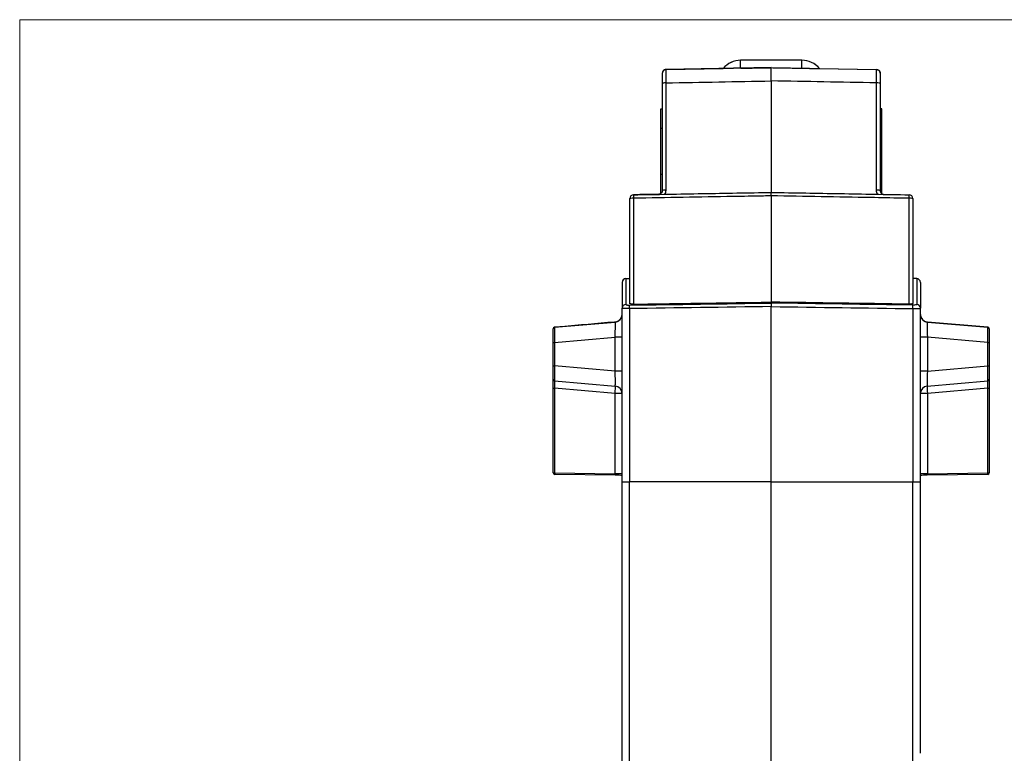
# Model space of a CAD drawing. Header units: millimetres. Extents: x 20 to 821, y 20 to 574.
# Tile 11 of 15: x 423 to 552, y 292 to 388. Entities that reach past the tile are written whole.
import ezdxf

# ---------------------------------------------------------------- set-up
doc = ezdxf.new("R2010")
doc.units = ezdxf.units.MM
doc.layers.add('1', color=7, linetype='Continuous', true_color=0xffffff)

msp = doc.modelspace()

# ---------------------------------------------------------------- linework, layer by layer
at = {"layer": '1', "color": 8, "linetype": 'Continuous', "lineweight": 18}
for p in [(423, 206.33), (619.5, 387.67)]:
    msp.add_line(p, (423, 387.67), dxfattribs=at)
at = {"layer": '1', "color": 18, "linetype": 'Continuous', "lineweight": 25}
for p, q in [((525.25, 382.36), (517.25, 382.36)), ((525.25, 382.36), (517.25, 382.36)), ((517.25, 382.36), (517.25, 382.36)), ((517.25, 381.33), (517.25, 382.36)), ((525.25, 382.36), (525.25, 382.36)), ((525.25, 381.33), (525.25, 382.36)), ((521.25, 381.4), (507.5, 381.16)), ((521.25, 381.4), (507.5, 381.16)), ((507.5, 381.17), (514.96, 381.3)), ((507.5, 381.16), (507.5, 381.17)), ((521.25, 381.4), (521.25, 381.4)), ((521.25, 379.66), (521.25, 381.4)), ((527.49, 381.29), (535, 381.16)), ((527.54, 381.3), (535, 381.17)), ((535, 381.16), (535, 381.17)), ((507.01, 379.35), (507.01, 365.34)), ((507.5, 365.39), (507.5, 379.42)), ((521.25, 379.66), (521.25, 365.1)), ((535, 365.39), (535, 379.42)), ((535.49, 379.35), (535.49, 365.34)), ((506.81, 376), (506.81, 376)), ((506.81, 376), (507.01, 376)), ((506.81, 373.5), (506.81, 376)), ((506.81, 376), (507.01, 376)), ((535.69, 376), (535.49, 376)), ((535.69, 376), (535.49, 376)), ((535.69, 376), (535.69, 376)), ((535.69, 373.5), (535.69, 376)), ((506.81, 367.5), (506.81, 373.5)), ((506.81, 373.5), (507.01, 373.5)), ((535.69, 373.5), (535.49, 373.5)), ((535.69, 367.5), (535.69, 373.5)), ((506.81, 365), (506.81, 367.5)), ((506.81, 367.5), (507.01, 367.5)), ((535.69, 367.5), (535.49, 367.5)), ((535.69, 365), (535.69, 367.5)), ((502.75, 350.59), (502.75, 364.29)), ((503.24, 364.33), (503.24, 350.5)), ((521.25, 364.65), (521.25, 350.76)), ((539.26, 350.5), (539.26, 364.33)), ((539.75, 364.29), (539.75, 350.59)), ((501.75, 353.34), (501.75, 349.97)), ((502.24, 353.84), (502.75, 353.85)), ((502.24, 353.84), (502.24, 350.46)), ((540.26, 353.84), (539.75, 353.85)), ((540.26, 353.84), (540.26, 350.46)), ((540.75, 353.34), (540.75, 349.97)), ((521.25, 350.76), (521.25, 350.64)), ((521.25, 327.29), (521.25, 350.18)), ((501.75, 327.29), (501.75, 349.97)), ((502.73, 349.91), (502.73, 327.29)), ((539.77, 349.91), (539.77, 327.29)), ((540.75, 327.29), (540.75, 349.97)), ((492.93, 347.47), (500.84, 348.16)), ((500.84, 348.16), (500.84, 348.16)), ((549.57, 347.47), (541.66, 348.16)), ((541.66, 348.16), (541.66, 348.16)), ((541.66, 348.16), (549.57, 347.47)), ((492.75, 347.27), (492.75, 347.27)), ((492.75, 345.48), (492.75, 347.27)), ((492.93, 347.47), (492.93, 347.47)), ((549.57, 347.47), (549.57, 347.47)), ((549.75, 347.27), (549.75, 347.27)), ((549.75, 347.27), (549.75, 345.48)), ((492.75, 342.43), (492.75, 345.48)), ((492.93, 345.48), (500.84, 346.17)), ((492.93, 345.48), (492.93, 342.43)), ((500.84, 341.74), (500.84, 346.17)), ((549.57, 345.48), (541.66, 346.17)), ((541.66, 346.17), (541.66, 341.74)), ((549.57, 342.43), (549.57, 345.48)), ((549.75, 345.48), (549.75, 342.43)), ((492.75, 340.68), (492.75, 342.43)), ((500.84, 341.74), (492.93, 342.43)), ((541.66, 341.74), (549.57, 342.43)), ((549.75, 342.43), (549.75, 340.68)), ((492.75, 339.52), (492.75, 340.68)), ((492.93, 340.49), (500.85, 339.8)), ((541.65, 339.8), (549.57, 340.49)), ((549.75, 340.68), (549.75, 339.52)), ((492.75, 328.45), (492.75, 339.52)), ((492.93, 339.52), (492.93, 328.45)), ((500.84, 338.82), (492.93, 339.52)), ((500.84, 328.34), (500.84, 338.82)), ((549.57, 339.52), (541.66, 338.82)), ((541.66, 338.82), (541.66, 328.34)), ((549.57, 328.45), (549.57, 339.52)), ((549.75, 339.52), (549.75, 328.45)), ((492.93, 328.45), (500.84, 328.34)), ((500.85, 328.14), (492.95, 328.25)), ((549.55, 328.25), (541.65, 328.14)), ((541.66, 328.34), (549.57, 328.45)), ((521.25, 327.29), (502.73, 327.29)), ((521.25, 327.29), (539.77, 327.29)), ((521.25, 246.69), (521.25, 327.29))]:
    msp.add_line(p, q, dxfattribs=at)
for centre, radius, start, end in [((517.25, 379.36), 3, 90, 139.8678), ((517.25, 379.36), 3, 90, 139.7948), ((525.25, 379.36), 3, 40.1404, 90), ((525.25, 379.36), 3, 40.3573, 90), ((502.25, 353.34), 0.5, 91, 180), ((540.25, 353.34), 0.5, 0, 89)]:
    msp.add_arc(centre, radius, start, end, dxfattribs=at)
for centre, major_axis, ratio, start_param, end_param in [((507.51, 380.67), (0, -0.5), 1, 3.159046, 4.712389), ((-557.43, 362.57), (1133.45, 19.78), 0.000003, 5.959762, 5.971057), ((1655.17, 361.61), (-1188.76, 20.75), 0.000003, 0.304917, 0.315933), ((534.99, 380.67), (0, -0.5), 1, 1.570796, 3.124139), ((507.51, 379.35), (0.5, 0), 0.128908, 1.588249, 3.141593), ((534.99, 379.35), (-0.5, 0), 0.128908, 3.141593, 4.694936), ((503.25, 364.29), (0.5, 0), 1, 1.58825, 3.141593), ((503.25, 364.29), (0.5, 0), 0.088757, 1.58825, 3.141593), ((503.25, 364.29), (0.009, -0.5), 0.015964, 3.141417, 4.623236), ((507.51, 365.34), (0.5, 0), 0.091549, 1.58825, 3.141593), ((534.99, 365.34), (-0.5, 0), 0.091549, 3.141593, 4.694936), ((539.25, 364.29), (0.5, 0), 1, 0, 1.553343), ((539.25, 364.29), (0.009, 0.5), 0.015964, 4.801542, 6.283361), ((539.25, 364.29), (0.5, 0), 0.088757, 0, 1.553343), ((502.25, 349.97), (-0.5, 0), 0.981185, 4.729842, 6.283185), ((540.25, 349.97), (0.5, 0), 0.981185, 0, 1.553343), ((500.75, 349.16), (1, 0), 1, 4.799655, 6.283185), ((541.75, 349.16), (1, 0), 1, 3.141593, 4.625123), ((500.75, 346.15), (0.09, 2.02), 0.042686, 4.725421, 6.288621), ((541.75, 346.15), (-0.09, 2.02), 0.042686, 6.277749, 7.84095), ((492.95, 347.27), (0.2, 0), 1, 1.658063, 3.141593), ((492.95, 345.47), (-0.02, 2.01), 0.008631, 0.000855, 1.564055), ((549.55, 347.27), (-0.2, 0), 1, 3.141593, 4.625123), ((549.55, 345.47), (0.02, 2.01), 0.008631, 4.71913, 6.28233), ((492.95, 345.48), (0.2, 0), 0.000175, 3.141593, 4.625123), ((500.75, 346.17), (1, 0), 0.000175, 0, 1.48353), ((541.75, 346.17), (1, 0), 0.000175, 1.658063, 3.141593), ((549.55, 345.48), (-0.2, 0), 0.000175, 1.658063, 3.141593), ((492.95, 342.43), (0.2, 0), 0.000175, 3.141593, 4.625123), ((492.95, 342.45), (0.02, 2.01), 0.008628, 1.577888, 2.924962), ((549.55, 342.43), (-0.2, 0), 0.000175, 1.658063, 3.141593), ((549.55, 342.45), (-0.02, 2.01), 0.008628, 3.358224, 4.705297), ((500.75, 341.77), (-0.09, 2.02), 0.042671, 3.351933, 4.699006), ((500.75, 341.74), (1, 0), 0.000175, 0, 1.48353), ((541.75, 341.74), (1, 0), 0.000175, 1.658063, 3.141593), ((541.75, 341.77), (0.09, 2.02), 0.042671, 1.584179, 2.931252), ((492.95, 340.68), (0.2, 0), 0.976697, 3.141593, 4.608525), ((492.95, 339.51), (-0.02, 1.01), 0.017173, 0.214148, 1.561221), ((549.55, 340.68), (-0.2, 0), 0.976697, 1.67466, 3.141593), ((549.55, 339.51), (0.02, 1.01), 0.017173, 4.721964, 6.069038), ((492.95, 339.52), (0.2, 0), 0.000175, 3.141593, 4.625123), ((500.75, 338.82), (0.087, 0.996), 0.086811, 4.720161, 6.067234), ((500.75, 338.82), (1, 0), 0.000175, 0, 1.48353), ((500.75, 338.82), (1, 0), 0.976697, 0, 1.466933), ((541.75, 338.82), (1, 0), 0.976697, 1.67466, 3.141593), ((541.75, 338.82), (1, 0), 0.000175, 1.658063, 3.141593), ((541.75, 338.82), (0.087, -0.996), 0.086811, 3.357544, 4.704617), ((549.55, 339.52), (-0.2, 0), 0.000175, 1.658063, 3.141593), ((492.95, 328.45), (-0.2, 0), 1, 0, 1.556834), ((492.95, 328.45), (-0.2, 0), 0.000175, 0, 1.48353), ((492.95, 328.45), (0.003, 0.2), 0.087145, 1.572196, 3.142594), ((500.85, 328.34), (0.003, 0.2), 0.087145, 1.572196, 3.142594), ((500.75, 328.34), (-1, 0.017), 0.001162, 3.141612, 4.625142), ((541.75, 328.34), (1, 0.017), 0.001162, 1.658043, 3.141573), ((541.65, 328.34), (-0.003, 0.2), 0.087145, 3.140591, 4.71099), ((549.55, 328.45), (-0.2, 0), 1, 1.584759, 3.141593), ((549.55, 328.45), (-0.003, 0.2), 0.087145, 3.140591, 4.71099), ((549.55, 328.45), (-0.2, 0), 0.000175, 1.658063, 3.141593), ((500.75, 328.14), (-1.2, 0.02), 0.000998, 3.723081, 4.625136), ((541.75, 328.14), (1.2, 0.02), 0.000998, 1.658049, 2.560105)]:
    msp.add_ellipse(centre, major_axis=major_axis, ratio=ratio, start_param=start_param, end_param=end_param, dxfattribs=at)
for points, knots in [([(507.49, 381.16), (507.46, 381.16), (507.43, 381.15), (507.37, 381.14), (507.34, 381.13), (507.28, 381.11), (507.25, 381.09), (507.2, 381.05), (507.17, 381.03), (507.12, 380.98), (507.1, 380.95), (507.07, 380.9), (507.05, 380.87), (507.03, 380.81), (507.02, 380.78), (507.01, 380.72), (507.01, 380.69), (507.01, 380.66)], [0, 0, 0, 0, 0.125, 0.125, 0.25, 0.25, 0.375, 0.375, 0.5, 0.5, 0.625, 0.625, 0.75, 0.75, 0.875, 0.875, 1, 1, 1, 1]), ([(517.25, 381.33), (517.17, 381.33), (517.09, 381.33), (516.98, 381.33), (516.94, 381.33), (516.87, 381.32), (516.83, 381.32), (516.76, 381.32), (516.73, 381.32), (516.66, 381.32), (516.63, 381.32), (516.53, 381.32), (516.47, 381.32), (516.36, 381.32), (516.3, 381.31), (516.23, 381.31), (516.2, 381.31), (516.15, 381.31), (516.13, 381.31), (516.06, 381.31), (516.02, 381.31), (515.94, 381.31), (515.9, 381.31), (515.79, 381.31), (515.73, 381.3), (515.66, 381.3), (515.64, 381.3), (515.61, 381.3), (515.57, 381.3), (515.54, 381.3), (515.46, 381.3), (515.42, 381.3), (515.34, 381.3), (515.31, 381.3), (515.25, 381.3), (515.22, 381.3), (515.17, 381.3), (515.14, 381.3), (515.08, 381.29), (515.05, 381.29), (515, 381.29), (514.98, 381.29), (514.96, 381.29), (514.96, 381.29), (514.96, 381.29)], [0, 0, 0, 0, 0.031936, 0.031936, 0.047904, 0.047904, 0.063872, 0.063872, 0.07984, 0.07984, 0.095808, 0.095808, 0.127743, 0.127743, 0.159679, 0.159679, 0.175647, 0.175647, 0.191615, 0.191615, 0.223551, 0.223551, 0.255487, 0.255487, 0.319359, 0.319359, 0.335327, 0.335327, 0.351295, 0.38323, 0.38323, 0.447102, 0.447102, 0.510974, 0.510974, 0.574846, 0.574846, 0.638717, 0.638717, 0.766461, 0.766461, 0.894204, 0.894204, 1, 1, 1, 1]), ([(525.25, 381.33), (525.33, 381.33), (525.4, 381.33), (525.51, 381.33), (525.55, 381.33), (525.6, 381.33), (525.62, 381.32), (525.66, 381.32), (525.68, 381.32), (525.76, 381.32), (525.83, 381.32), (525.91, 381.32), (525.93, 381.32), (525.96, 381.32), (526, 381.32), (526.05, 381.32), (526.13, 381.32), (526.18, 381.32), (526.26, 381.31), (526.28, 381.31), (526.33, 381.31), (526.35, 381.31), (526.42, 381.31), (526.46, 381.31), (526.54, 381.31), (526.58, 381.31), (526.69, 381.31), (526.75, 381.31), (526.84, 381.3), (526.87, 381.3), (526.92, 381.3), (526.94, 381.3), (527.02, 381.3), (527.06, 381.3), (527.14, 381.3), (527.17, 381.3), (527.24, 381.3), (527.27, 381.3), (527.31, 381.3), (527.32, 381.3), (527.34, 381.3), (527.35, 381.3), (527.39, 381.29), (527.41, 381.29), (527.44, 381.29), (527.45, 381.29), (527.49, 381.29), (527.51, 381.29), (527.54, 381.29), (527.54, 381.29), (527.54, 381.29), (527.54, 381.29)], [0, 0, 0, 0, 0.031236, 0.031236, 0.046853, 0.046853, 0.054662, 0.054662, 0.062471, 0.062471, 0.093707, 0.093707, 0.101515, 0.101515, 0.109324, 0.124942, 0.124942, 0.156178, 0.156178, 0.171795, 0.171795, 0.187413, 0.187413, 0.218649, 0.218649, 0.249884, 0.249884, 0.312355, 0.312355, 0.343591, 0.343591, 0.374826, 0.374826, 0.437297, 0.437297, 0.499768, 0.499768, 0.562239, 0.562239, 0.593475, 0.593475, 0.62471, 0.62471, 0.687181, 0.687181, 0.749652, 0.749652, 0.874594, 0.874594, 0.999536, 1, 1, 1, 1]), ([(535, 381.16), (535.03, 381.16), (535.06, 381.16), (535.13, 381.14), (535.16, 381.13), (535.22, 381.11), (535.25, 381.09), (535.3, 381.05), (535.32, 381.03), (535.37, 380.99), (535.39, 380.96), (535.43, 380.91), (535.44, 380.88), (535.47, 380.82), (535.47, 380.79), (535.49, 380.73), (535.49, 380.69), (535.49, 380.66)], [0, 0, 0, 0, 0.125, 0.125, 0.25, 0.25, 0.375, 0.375, 0.5, 0.5, 0.625, 0.625, 0.75, 0.75, 0.875, 0.875, 1, 1, 1, 1]), ([(535, 379.42), (535, 379.54), (535, 379.66), (535.01, 379.88), (535.01, 380), (535.01, 380.21), (535.01, 380.31), (535.01, 380.5), (535.01, 380.58), (535.01, 380.74), (535.01, 380.81), (535.01, 380.94), (535.01, 380.99), (535.01, 381.07), (535.01, 381.11), (535, 381.15), (535, 381.16), (535, 381.16)], [0, 0, 0, 0, 0.125, 0.125, 0.25, 0.25, 0.375, 0.375, 0.5, 0.5, 0.625, 0.625, 0.75, 0.75, 0.875, 0.875, 1, 1, 1, 1]), ([(503.24, 364.79), (506.25, 364.84), (509.25, 364.89), (515.25, 365), (518.25, 365.05), (521.25, 365.1)], [0, 0, 0, 0, 0.500404, 0.500404, 1, 1, 1, 1]), ([(521.25, 364.65), (520.92, 364.64), (520.58, 364.63), (518.92, 364.61), (517.58, 364.58), (511.91, 364.48), (507.58, 364.41), (503.24, 364.33)], [0, 0, 0, 0, 0.055513, 0.055513, 0.277565, 0.277565, 1, 1, 1, 1]), ([(521.25, 365.1), (524.25, 365.05), (527.25, 365), (533.25, 364.89), (536.25, 364.84), (539.26, 364.79)], [0, 0, 0, 0, 0.499596, 0.499596, 1, 1, 1, 1]), ([(521.25, 364.65), (521.25, 364.68), (521.25, 364.71), (521.25, 364.75), (521.25, 364.77), (521.25, 364.8), (521.25, 364.81), (521.25, 364.85), (521.25, 364.88), (521.25, 364.91), (521.25, 364.93), (521.25, 364.95), (521.25, 364.96), (521.25, 364.99), (521.25, 365.01), (521.25, 365.03), (521.25, 365.04), (521.25, 365.06), (521.25, 365.06), (521.25, 365.08), (521.25, 365.09), (521.25, 365.1), (521.25, 365.1), (521.25, 365.1), (521.25, 365.1), (521.25, 365.1)], [0, 0, 0, 0, 0.125031, 0.125031, 0.187546, 0.187546, 0.250062, 0.250062, 0.375093, 0.375093, 0.437608, 0.437608, 0.500124, 0.500124, 0.625154, 0.625154, 0.68767, 0.68767, 0.750185, 0.750185, 0.875216, 0.875216, 0.937732, 0.937732, 1, 1, 1, 1]), ([(539.26, 364.33), (538.93, 364.34), (538.59, 364.34), (536.93, 364.37), (535.59, 364.4), (529.92, 364.49), (525.59, 364.57), (521.25, 364.65)], [0, 0, 0, 0, 0.055513, 0.055513, 0.277565, 0.277565, 1, 1, 1, 1]), ([(535.17, 364.86), (535.16, 364.86), (535.16, 364.87), (535.15, 364.88), (535.14, 364.9), (535.13, 364.91), (535.12, 364.93), (535.11, 364.94), (535.11, 364.96), (535.1, 364.97), (535.09, 364.99), (535.08, 365), (535.08, 365.02), (535.07, 365.03), (535.06, 365.05), (535.06, 365.07), (535.05, 365.08), (535.05, 365.1), (535.04, 365.12), (535.03, 365.14), (535.03, 365.17), (535.02, 365.2), (535.01, 365.22), (535.01, 365.25), (535.01, 365.28), (535, 365.31), (535, 365.33), (535, 365.36), (535, 365.38), (535, 365.39)], [0, 0, 0, 0, 0.030252, 0.06042, 0.090513, 0.120538, 0.150504, 0.180418, 0.210289, 0.240126, 0.269935, 0.299726, 0.329506, 0.359285, 0.38907, 0.41887, 0.448692, 0.478545, 0.508438, 0.559232, 0.609543, 0.659414, 0.708888, 0.758011, 0.806829, 0.855389, 0.903738, 0.951926, 1, 1, 1, 1]), ([(535.49, 365.34), (535.49, 365.34), (535.49, 365.33), (535.49, 365.32), (535.49, 365.31), (535.49, 365.3), (535.49, 365.29), (535.49, 365.27), (535.5, 365.26), (535.5, 365.25), (535.5, 365.24), (535.5, 365.23), (535.5, 365.22), (535.51, 365.21), (535.51, 365.2), (535.51, 365.19), (535.52, 365.18), (535.52, 365.17), (535.52, 365.16), (535.53, 365.15), (535.53, 365.14), (535.54, 365.13), (535.54, 365.12), (535.55, 365.11), (535.55, 365.1), (535.56, 365.09), (535.56, 365.08), (535.57, 365.08), (535.57, 365.07), (535.58, 365.06), (535.58, 365.05), (535.59, 365.04), (535.6, 365.03), (535.6, 365.03), (535.61, 365.02), (535.61, 365.01), (535.62, 365), (535.63, 365), (535.63, 364.99), (535.64, 364.98), (535.65, 364.98), (535.66, 364.97), (535.66, 364.96), (535.67, 364.96), (535.68, 364.95), (535.68, 364.94), (535.69, 364.94), (535.7, 364.93), (535.71, 364.93), (535.72, 364.92), (535.72, 364.92), (535.73, 364.91), (535.74, 364.91), (535.75, 364.9), (535.76, 364.9), (535.76, 364.9), (535.77, 364.89), (535.78, 364.89), (535.79, 364.88), (535.8, 364.88), (535.8, 364.88), (535.81, 364.87), (535.82, 364.87), (535.83, 364.87), (535.84, 364.86), (535.85, 364.86), (535.85, 364.86), (535.86, 364.86), (535.87, 364.86), (535.88, 364.85), (535.89, 364.85), (535.9, 364.85), (535.9, 364.85), (535.91, 364.85), (535.92, 364.85), (535.93, 364.84), (535.93, 364.84), (535.94, 364.84)], [0, 0, 0, 0, 0.015556, 0.03105, 0.046482, 0.061853, 0.077162, 0.09241, 0.107596, 0.122721, 0.137785, 0.152787, 0.167728, 0.182608, 0.197427, 0.212185, 0.226882, 0.241517, 0.256093, 0.270607, 0.28506, 0.299453, 0.313786, 0.328057, 0.342269, 0.35642, 0.37051, 0.384541, 0.398511, 0.412421, 0.426271, 0.440061, 0.453792, 0.467462, 0.481073, 0.494624, 0.508116, 0.521548, 0.53492, 0.548234, 0.561488, 0.574683, 0.587819, 0.600896, 0.613914, 0.626873, 0.639774, 0.652615, 0.665399, 0.678124, 0.690791, 0.703399, 0.715949, 0.728442, 0.740876, 0.753252, 0.765571, 0.777832, 0.790036, 0.802182, 0.814271, 0.826303, 0.838278, 0.850196, 0.862057, 0.873861, 0.885608, 0.8973, 0.908934, 0.920513, 0.932036, 0.943502, 0.954913, 0.966268, 0.977567, 0.988811, 1, 1, 1, 1]), ([(502.24, 350.46), (502.24, 350.46), (502.24, 350.46), (502.24, 350.45), (502.24, 350.45), (502.24, 350.45), (502.24, 350.45), (502.25, 350.45), (502.25, 350.44), (502.25, 350.44), (502.25, 350.44), (502.25, 350.44), (502.26, 350.44), (502.26, 350.43), (502.26, 350.43), (502.27, 350.43), (502.27, 350.43), (502.28, 350.43), (502.28, 350.42), (502.3, 350.42), (502.33, 350.41), (502.35, 350.4), (502.39, 350.39), (502.42, 350.39), (502.46, 350.38), (502.5, 350.38), (502.53, 350.37), (502.56, 350.37), (502.58, 350.37), (502.6, 350.37), (502.62, 350.37), (502.65, 350.37), (502.67, 350.37), (502.69, 350.37), (502.71, 350.37), (502.73, 350.37), (502.73, 350.37)], [0, 0, 0, 0, 0.014514, 0.029003, 0.043477, 0.057943, 0.072409, 0.086884, 0.101376, 0.115894, 0.130446, 0.14504, 0.159683, 0.174385, 0.189153, 0.203995, 0.218918, 0.23393, 0.249039, 0.310972, 0.372775, 0.434958, 0.498019, 0.561213, 0.623542, 0.685518, 0.747665, 0.776051, 0.804221, 0.832227, 0.860127, 0.887976, 0.915832, 0.94375, 0.971788, 1, 1, 1, 1]), ([(503.24, 350.5), (503.21, 350.5), (503.18, 350.5), (503.13, 350.5), (503.11, 350.5), (503.08, 350.5), (503.07, 350.5), (503.02, 350.5), (502.99, 350.51), (502.95, 350.51), (502.94, 350.51), (502.91, 350.52), (502.9, 350.52), (502.87, 350.52), (502.85, 350.53), (502.82, 350.54), (502.81, 350.54), (502.8, 350.54), (502.79, 350.55), (502.78, 350.56), (502.77, 350.56), (502.76, 350.56), (502.75, 350.57), (502.75, 350.58), (502.75, 350.59)], [0, 0, 0, 0, 0.125, 0.125, 0.1875, 0.1875, 0.25, 0.25, 0.375, 0.375, 0.4375, 0.4375, 0.5, 0.5, 0.625, 0.625, 0.6875, 0.6875, 0.75, 0.8125, 0.8125, 0.875, 0.875, 1, 1, 1, 1]), ([(503.24, 350.5), (505.74, 350.53), (508.25, 350.57), (514.25, 350.66), (517.75, 350.71), (521.25, 350.76)], [0, 0, 0, 0, 0.417058, 0.417058, 1, 1, 1, 1]), ([(521.25, 350.64), (521.25, 350.63), (521.25, 350.63), (521.25, 350.63), (521.25, 350.63), (521.25, 350.62), (521.25, 350.62), (521.25, 350.62), (521.25, 350.61), (521.25, 350.61), (521.25, 350.6), (521.25, 350.6), (521.25, 350.59), (521.25, 350.59), (521.25, 350.58), (521.25, 350.58), (521.25, 350.57), (521.25, 350.57), (521.25, 350.56), (521.25, 350.55), (521.25, 350.55), (521.25, 350.54), (521.25, 350.53), (521.25, 350.53), (521.25, 350.52), (521.25, 350.51), (521.25, 350.51), (521.25, 350.5), (521.25, 350.49), (521.25, 350.48), (521.25, 350.48), (521.25, 350.47)], [0, 0, 0, 0, 0.035725, 0.071361, 0.106909, 0.142368, 0.177737, 0.213019, 0.248211, 0.283315, 0.318329, 0.353256, 0.388093, 0.422842, 0.457502, 0.492073, 0.526555, 0.560949, 0.595254, 0.629471, 0.663598, 0.697637, 0.731588, 0.76545, 0.799223, 0.832907, 0.866503, 0.90001, 0.933429, 0.966759, 1, 1, 1, 1]), ([(521.25, 350.47), (521.25, 350.47), (521.25, 350.47), (521.25, 350.46), (521.25, 350.45), (521.25, 350.44), (521.25, 350.43), (521.25, 350.42), (521.25, 350.41), (521.25, 350.4), (521.25, 350.39), (521.25, 350.38), (521.25, 350.37), (521.25, 350.36), (521.25, 350.35), (521.25, 350.34), (521.25, 350.33), (521.25, 350.32), (521.25, 350.31), (521.25, 350.3), (521.25, 350.29), (521.25, 350.28), (521.25, 350.27), (521.25, 350.26), (521.25, 350.24), (521.25, 350.23), (521.25, 350.22), (521.25, 350.21), (521.25, 350.2), (521.25, 350.19), (521.25, 350.18), (521.25, 350.18)], [0, 0, 0, 0, 0.033233, 0.066554, 0.099965, 0.133465, 0.167055, 0.200734, 0.234502, 0.268359, 0.302306, 0.336342, 0.370467, 0.404681, 0.438985, 0.473378, 0.507861, 0.542433, 0.577094, 0.611844, 0.646684, 0.681614, 0.716632, 0.75174, 0.786938, 0.822225, 0.857601, 0.893066, 0.928622, 0.964266, 1, 1, 1, 1]), ([(539.75, 350.59), (539.75, 350.58), (539.75, 350.57), (539.74, 350.56), (539.73, 350.56), (539.73, 350.56), (539.72, 350.55), (539.7, 350.54), (539.69, 350.54), (539.66, 350.53), (539.65, 350.53), (539.64, 350.53), (539.63, 350.52), (539.62, 350.52), (539.61, 350.52), (539.59, 350.52), (539.56, 350.51), (539.53, 350.51), (539.52, 350.51), (539.51, 350.51), (539.5, 350.51), (539.48, 350.5), (539.47, 350.5), (539.42, 350.5), (539.39, 350.5), (539.34, 350.5), (539.32, 350.5), (539.29, 350.5), (539.28, 350.5), (539.26, 350.5)], [0, 0, 0, 0, 0.125, 0.125, 0.1875, 0.1875, 0.25, 0.25, 0.375, 0.375, 0.4375, 0.4375, 0.46875, 0.46875, 0.5, 0.5, 0.625, 0.625, 0.65625, 0.65625, 0.6875, 0.6875, 0.75, 0.75, 0.875, 0.875, 0.9375, 0.9375, 1, 1, 1, 1]), ([(539.77, 349.91), (539.77, 349.96), (539.77, 350.02), (539.77, 350.12), (539.77, 350.16), (539.77, 350.25), (539.77, 350.28), (539.77, 350.34), (539.77, 350.36), (539.77, 350.37)], [0, 0, 0, 0, 0.25, 0.25, 0.5, 0.5, 0.75, 0.75, 1, 1, 1, 1]), ([(500.84, 348.16), (500.9, 348.17), (500.95, 348.18), (501.06, 348.21), (501.11, 348.23), (501.19, 348.26), (501.22, 348.27), (501.26, 348.3), (501.29, 348.32), (501.36, 348.36), (501.4, 348.4), (501.46, 348.46), (501.48, 348.48), (501.51, 348.51), (501.52, 348.52), (501.54, 348.55), (501.55, 348.56), (501.58, 348.6), (501.6, 348.62), (501.63, 348.68), (501.64, 348.71), (501.66, 348.75), (501.67, 348.77), (501.68, 348.8), (501.69, 348.82), (501.71, 348.87), (501.72, 348.9), (501.73, 348.95), (501.73, 348.97), (501.74, 349.01), (501.74, 349.03), (501.75, 349.08), (501.75, 349.12), (501.75, 349.16)], [0, 0, 0, 0, 0.125, 0.125, 0.25, 0.25, 0.3125, 0.3125, 0.375, 0.375, 0.5, 0.5, 0.5625, 0.5625, 0.59375, 0.59375, 0.625, 0.625, 0.6875, 0.6875, 0.75, 0.75, 0.78125, 0.78125, 0.8125, 0.8125, 0.875, 0.875, 0.90625, 0.90625, 0.9375, 0.9375, 1, 1, 1, 1]), ([(502.73, 349.91), (502.73, 349.91), (502.72, 349.91), (502.7, 349.91), (502.69, 349.91), (502.67, 349.91), (502.65, 349.91), (502.64, 349.91), (502.62, 349.91), (502.6, 349.91), (502.59, 349.91), (502.57, 349.91), (502.55, 349.91), (502.54, 349.91), (502.52, 349.91), (502.5, 349.91), (502.49, 349.91), (502.47, 349.91), (502.45, 349.91), (502.43, 349.91), (502.42, 349.91), (502.4, 349.91), (502.38, 349.91), (502.37, 349.91), (502.35, 349.91), (502.33, 349.91), (502.31, 349.91), (502.3, 349.91), (502.28, 349.91), (502.26, 349.91), (502.25, 349.92), (502.23, 349.92), (502.21, 349.92), (502.2, 349.92), (502.18, 349.92), (502.16, 349.92), (502.15, 349.92), (502.13, 349.92), (502.11, 349.92), (502.1, 349.92), (502.08, 349.92), (502.07, 349.92), (502.05, 349.92), (502.04, 349.93), (502.02, 349.93), (502.01, 349.93), (501.99, 349.93), (501.98, 349.93), (501.97, 349.93), (501.95, 349.93), (501.94, 349.93), (501.93, 349.93), (501.91, 349.93), (501.9, 349.94), (501.89, 349.94), (501.88, 349.94), (501.87, 349.94), (501.86, 349.94), (501.85, 349.94), (501.84, 349.94), (501.83, 349.94), (501.82, 349.95), (501.81, 349.95), (501.8, 349.95), (501.79, 349.95), (501.79, 349.95), (501.78, 349.95), (501.78, 349.95), (501.77, 349.96), (501.77, 349.96), (501.76, 349.96), (501.76, 349.96), (501.76, 349.96), (501.75, 349.96), (501.75, 349.97), (501.75, 349.97), (501.75, 349.97), (501.75, 349.97)], [0, 0, 0, 0, 0.010076, 0.020238, 0.030487, 0.040823, 0.051246, 0.061755, 0.072351, 0.083035, 0.093806, 0.104664, 0.115609, 0.126641, 0.137761, 0.148969, 0.160264, 0.171647, 0.183117, 0.194675, 0.206321, 0.218055, 0.229876, 0.241786, 0.253784, 0.265869, 0.278043, 0.290305, 0.302656, 0.315094, 0.327621, 0.340237, 0.35294, 0.365733, 0.378613, 0.391583, 0.40464, 0.417787, 0.431022, 0.444346, 0.457759, 0.47126, 0.484851, 0.49853, 0.512298, 0.526155, 0.540101, 0.554136, 0.56826, 0.582473, 0.596776, 0.611167, 0.625648, 0.640217, 0.654876, 0.669624, 0.684462, 0.699389, 0.714405, 0.72951, 0.744705, 0.75999, 0.775363, 0.790827, 0.806379, 0.822022, 0.837753, 0.853575, 0.869486, 0.885486, 0.901576, 0.917756, 0.934025, 0.950384, 0.966833, 0.983372, 1, 1, 1, 1]), ([(540.75, 349.16), (540.75, 349.12), (540.75, 349.08), (540.76, 349.03), (540.76, 349.01), (540.77, 348.97), (540.77, 348.95), (540.78, 348.9), (540.79, 348.87), (540.82, 348.8), (540.83, 348.77), (540.85, 348.72), (540.86, 348.71), (540.87, 348.68), (540.88, 348.67), (540.9, 348.62), (540.92, 348.6), (540.96, 348.55), (540.98, 348.53), (541.01, 348.48), (541.04, 348.46), (541.1, 348.4), (541.14, 348.36), (541.24, 348.3), (541.28, 348.27), (541.35, 348.24), (541.36, 348.24), (541.39, 348.23), (541.4, 348.22), (541.44, 348.21), (541.47, 348.2), (541.55, 348.18), (541.6, 348.17), (541.66, 348.16)], [0, 0, 0, 0, 0.0625, 0.0625, 0.09375, 0.09375, 0.125, 0.125, 0.1875, 0.1875, 0.25, 0.25, 0.28125, 0.28125, 0.3125, 0.3125, 0.375, 0.375, 0.4375, 0.4375, 0.5, 0.5, 0.625, 0.625, 0.75, 0.75, 0.78125, 0.78125, 0.8125, 0.8125, 0.875, 0.875, 1, 1, 1, 1]), ([(500.84, 348.16), (500.81, 348.16), (500.78, 348.16), (498.45, 347.95), (496.15, 347.75), (493.54, 347.52), (493.24, 347.5), (492.93, 347.47)], [0, 0, 0, 0, 0.010943, 0.010943, 0.884434, 0.884434, 1, 1, 1, 1]), ([(500.84, 348.16), (500.81, 348.16), (500.78, 348.16), (498.45, 347.95), (496.15, 347.75), (493.54, 347.52), (493.24, 347.5), (492.93, 347.47)], [0, 0, 0, 0, 0.010943, 0.010943, 0.884434, 0.884434, 1, 1, 1, 1]), ([(501.75, 327.29), (501.75, 327.29), (501.76, 327.29), (501.78, 327.29), (501.8, 327.29), (501.85, 327.29), (501.88, 327.29), (501.95, 327.29), (501.99, 327.29), (502.08, 327.29), (502.13, 327.29), (502.24, 327.29), (502.3, 327.29), (502.41, 327.29), (502.48, 327.29), (502.6, 327.29), (502.67, 327.29), (502.73, 327.29)], [0, 0, 0, 0, 0.125, 0.125, 0.25, 0.25, 0.375, 0.375, 0.5, 0.5, 0.625, 0.625, 0.75, 0.75, 0.875, 0.875, 1, 1, 1, 1]), ([(539.77, 327.29), (539.83, 327.29), (539.9, 327.29), (540.02, 327.29), (540.09, 327.29), (540.2, 327.29), (540.26, 327.29), (540.37, 327.29), (540.42, 327.29), (540.51, 327.29), (540.55, 327.29), (540.62, 327.29), (540.65, 327.29), (540.7, 327.29), (540.72, 327.29), (540.74, 327.29), (540.75, 327.29), (540.75, 327.29)], [0, 0, 0, 0, 0.125, 0.125, 0.25, 0.25, 0.375, 0.375, 0.5, 0.5, 0.625, 0.625, 0.75, 0.75, 0.875, 0.875, 1, 1, 1, 1])]:
    msp.add_open_spline(points, degree=3, knots=knots, dxfattribs=at)
for points, degree in [([(507.5, 379.42), (507.5, 380.4), (507.5, 381.16), (507.5, 381.16)], 3), ([(521.25, 381.4), (527.49, 381.29)], 1), ([(527.49, 381.29), (527.49, 381.29)], 1), ([(507.01, 380.66), (507.01, 380.66), (507.01, 380.09), (507.01, 379.35)], 3), ([(535.49, 380.66), (535.49, 380.66), (535.49, 379.88), (535.49, 379.35)], 2), ([(507.5, 379.42), (512.08, 379.5), (516.67, 379.58), (521.25, 379.66)], 3), ([(535, 379.42), (530.42, 379.5), (525.83, 379.58), (521.25, 379.66)], 3), ([(506.57, 364.85), (505.46, 364.83), (504.35, 364.81), (503.24, 364.79)], 3), ([(507.01, 365.34), (507.01, 365.09), (506.81, 364.87), (506.56, 364.84)], 3), ([(507.35, 364.86), (507.44, 365.01), (507.5, 365.19), (507.5, 365.39)], 3), ([(502.73, 350.37), (508.91, 350.46), (515.08, 350.55), (521.25, 350.64)], 3), ([(521.25, 350.18), (515.08, 350.09), (508.91, 350), (502.73, 349.91)], 3), ([(539.26, 350.5), (533.26, 350.58), (527.25, 350.67), (521.25, 350.76)], 3), ([(539.77, 350.37), (533.59, 350.46), (527.42, 350.55), (521.25, 350.64)], 3), ([(521.25, 350.18), (527.42, 350.09), (533.59, 350), (539.77, 349.91)], 3), ([(540.26, 350.46), (540.26, 350.41), (540.04, 350.36), (539.77, 350.37)], 3), ([(539.77, 349.91), (540.32, 349.9), (540.75, 349.93), (540.75, 349.97)], 3), ([(501.75, 288.79), (501.75, 327.29)], 1), ([(502.73, 288.79), (502.73, 301.63), (502.73, 314.46), (502.73, 327.29)], 3), ([(539.77, 288.69), (539.77, 327.29)], 1), ([(540.75, 291.81), (540.75, 303.64), (540.75, 315.46), (540.75, 327.29)], 3)]:
    msp.add_open_spline(points, degree=degree, dxfattribs=at)
msp.add_rational_spline([(502.73, 349.91), (502.73, 350.14), (502.73, 350.32), (502.73, 350.37)], [1, 0.861439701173, 0.861439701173, 1], degree=3, dxfattribs=at)

doc.saveas('drawing.dxf')
